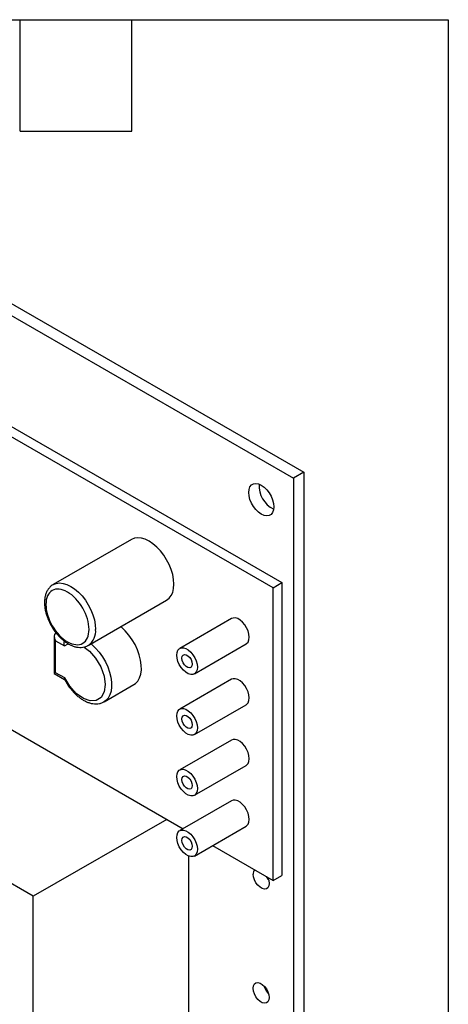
# Model space of a CAD drawing. Header units: inches. Extents: x 0.5 to 21.5, y 0.5 to 16.5.
# Tile 11 of 11: x 19.2 to 21.5, y 11.2 to 16.5. Entities that reach past the tile are written whole.
import ezdxf

# ---------------------------------------------------------------- set-up
doc = ezdxf.new("R2010")
doc.units = ezdxf.units.IN
doc.header["$LTSCALE"] = 2
doc.header["$MEASUREMENT"] = 0
doc.layers.add('TEXT', color=140, linetype='Continuous', lineweight=25)

msp = doc.modelspace()

# ---------------------------------------------------------------- linework, layer by layer
for p, q in [((17.9138, 15.6249), (20.6692, 14.0343)), ((17.9695, 15.6571), (20.7249, 14.0664)), ((17.9619, 14.9993), (20.6066, 13.4725)), ((20.5592, 13.4452), (17.9145, 14.9719)), ((20.7249, 14.0664), (20.6692, 14.0343)), ((20.6692, 14.0343), (20.6692, 10.1353)), ((20.7249, 14.0664), (20.7249, 10.1674)), ((19.7986, 13.7049), (19.3779, 13.462)), ((20.5592, 13.4452), (20.6066, 13.4725)), ((20.6066, 13.4725), (20.6066, 11.8973)), ((17.9145, 13.3967), (20.0756, 12.1492)), ((20.5592, 11.87), (20.5592, 13.4452)), ((19.5666, 13.1351), (19.9874, 13.378)), ((20.3361, 13.2795), (20.0577, 13.1187)), ((19.3912, 13.2004), (19.3939, 13.202)), ((19.3986, 13.1962), (19.3912, 13.2004)), ((19.3839, 13.1843), (19.3839, 12.984)), ((19.3912, 12.9882), (19.3912, 13.1596)), ((19.3912, 13.1596), (19.4382, 13.1325)), ((19.4382, 13.1325), (19.4587, 13.1439)), ((20.1364, 12.9824), (20.4148, 13.1431)), ((19.3839, 12.984), (19.4396, 12.9518)), ((19.4403, 12.9599), (19.3912, 12.9882)), ((19.4389, 12.953), (19.4455, 12.9403)), ((19.6515, 12.832), (19.811, 12.924)), ((20.3361, 12.9528), (20.0577, 12.7921)), ((20.1364, 12.6557), (20.4148, 12.8164)), ((20.3361, 12.6262), (20.0577, 12.4655)), ((20.1364, 12.3291), (20.4148, 12.4898)), ((20.3361, 12.2996), (20.0577, 12.1389)), ((19.9881, 12.1997), (19.2713, 11.7858)), ((20.1364, 12.0025), (20.4148, 12.1632)), ((20.2331, 12.0583), (20.5592, 11.87)), ((20.1064, 10.532), (20.1064, 12.0019)), ((19.2713, 11.7858), (18.9998, 11.9425)), ((20.5592, 11.87), (20.6066, 11.8973)), ((19.2713, 10.0499), (19.2713, 11.7858))]:
    msp.add_line(p, q)
at = {"flags": 128}
for points in [[(20.4282, 13.958), (20.4299, 13.9743), (20.4349, 13.9879), (20.443, 13.9981), (20.4537, 14.0042), (20.4665, 14.0061), (20.4807, 14.0037), (20.4958, 13.997), (20.5108, 13.9863), (20.5251, 13.9723), (20.5379, 13.9557), (20.5485, 13.9371), (20.5566, 13.9177), (20.5616, 13.8984), (20.5633, 13.88), (20.5616, 13.8637), (20.5566, 13.8501), (20.5485, 13.8399), (20.5379, 13.8338), (20.5251, 13.8319), (20.5108, 13.8343), (20.4958, 13.841), (20.4807, 13.8517), (20.4665, 13.8657), (20.4537, 13.8823), (20.443, 13.9009), (20.4349, 13.9203), (20.4299, 13.9396), (20.4282, 13.958)], [(19.9874, 13.378), (19.9874, 13.378), (20.001, 13.3885), (20.0119, 13.4028), (20.0199, 13.4205), (20.0248, 13.4412), (20.0265, 13.4644), (20.0248, 13.4894), (20.0199, 13.5158), (20.0119, 13.5427), (20.001, 13.5697), (19.9874, 13.5959), (19.9715, 13.6208), (19.9536, 13.6438), (19.9343, 13.6642), (19.9139, 13.6816), (19.893, 13.6955), (19.8721, 13.7057), (19.8518, 13.7118), (19.8324, 13.7137), (19.8146, 13.7114), (19.7986, 13.7049)], [(19.3779, 13.462), (19.3938, 13.4685), (19.4117, 13.4708), (19.431, 13.4689), (19.4514, 13.4628), (19.4723, 13.4527), (19.4932, 13.4387), (19.5135, 13.4213), (19.5329, 13.4009), (19.5507, 13.3779), (19.5667, 13.353), (19.5803, 13.3268), (19.5912, 13.2999), (19.5992, 13.2729), (19.6041, 13.2466), (19.6057, 13.2215)], [(20.4148, 13.1431), (20.4171, 13.1446), (20.4248, 13.1529), (20.4295, 13.1647), (20.4311, 13.1791), (20.4295, 13.1954), (20.4248, 13.2127), (20.4171, 13.2298), (20.4071, 13.2459), (20.3952, 13.26), (20.3822, 13.2712), (20.3688, 13.279), (20.3557, 13.2828), (20.3438, 13.2824), (20.3361, 13.2795)], [(19.811, 12.924), (19.82, 12.9303), (19.8324, 12.9436), (19.842, 12.9606), (19.8484, 12.9809), (19.8515, 13.0039), (19.8512, 13.0291), (19.8475, 13.056), (19.8406, 13.0837), (19.8305, 13.1118), (19.8176, 13.1394), (19.8021, 13.1659), (19.7845, 13.1907), (19.765, 13.2131), (19.7444, 13.2327), (19.7408, 13.2356)], [(19.5813, 13.1435), (19.5849, 13.1406), (19.6056, 13.121), (19.625, 13.0986), (19.6426, 13.0738), (19.6581, 13.0473), (19.671, 13.0197), (19.6811, 12.9917), (19.688, 12.9639), (19.6917, 12.9371), (19.692, 12.9118), (19.6889, 12.8888), (19.6825, 12.8685), (19.6729, 12.8515), (19.6605, 12.8382), (19.6508, 12.8316)], [(19.5438, 13.1264), (19.573, 13.104), (19.6057, 13.0661), (19.6332, 13.0191), (19.6509, 12.9694), (19.6569, 12.9241), (19.6519, 12.8851), (19.6352, 12.8546), (19.6085, 12.838), (19.5763, 12.8365), (19.5403, 12.8492), (19.502, 12.8766), (19.4672, 12.9155), (19.4403, 12.9599), (19.4403, 12.9599)], [(20.0414, 13.0827), (20.043, 13.0971), (20.0478, 13.1089), (20.0554, 13.1172), (20.0655, 13.1217), (20.0773, 13.1221), (20.0904, 13.1182), (20.1038, 13.1105), (20.1168, 13.0993), (20.1287, 13.0852), (20.1388, 13.0691), (20.1464, 13.052), (20.1511, 13.0347), (20.1528, 13.0184), (20.1511, 13.004), (20.1464, 12.9922), (20.1388, 12.9839), (20.1287, 12.9794), (20.1168, 12.979), (20.1038, 12.9828), (20.0904, 12.9906), (20.0773, 13.0018), (20.0655, 13.0159), (20.0554, 13.032), (20.0478, 13.0491), (20.043, 13.0664), (20.0414, 13.0827)], [(20.0692, 13.0666), (20.0709, 13.0766), (20.0758, 13.0835), (20.0832, 13.0864), (20.0922, 13.085), (20.1019, 13.0794), (20.111, 13.0704), (20.1184, 13.0589), (20.1232, 13.0464), (20.1249, 13.0345), (20.1232, 13.0245), (20.1184, 13.0176), (20.111, 13.0147), (20.1019, 13.0161), (20.0922, 13.0217), (20.0832, 13.0307), (20.0758, 13.0422), (20.0709, 13.0547), (20.0692, 13.0666)], [(20.4148, 12.8164), (20.4171, 12.8179), (20.4248, 12.8263), (20.4295, 12.838), (20.4311, 12.8525), (20.4295, 12.8688), (20.4248, 12.8861), (20.4171, 12.9032), (20.4071, 12.9193), (20.3952, 12.9334), (20.3822, 12.9446), (20.3688, 12.9523), (20.3557, 12.9562), (20.3438, 12.9558), (20.3361, 12.9528)], [(20.0414, 12.7561), (20.043, 12.7705), (20.0478, 12.7823), (20.0554, 12.7906), (20.0655, 12.7951), (20.0773, 12.7954), (20.0904, 12.7916), (20.1038, 12.7839), (20.1168, 12.7727), (20.1287, 12.7586), (20.1388, 12.7425), (20.1464, 12.7254), (20.1511, 12.7081), (20.1528, 12.6918), (20.1511, 12.6773), (20.1464, 12.6656), (20.1388, 12.6572), (20.1287, 12.6528), (20.1168, 12.6524), (20.1038, 12.6562), (20.0904, 12.664), (20.0773, 12.6752), (20.0655, 12.6893), (20.0554, 12.7054), (20.0478, 12.7225), (20.043, 12.7398), (20.0414, 12.7561)], [(20.0692, 12.74), (20.0709, 12.75), (20.0758, 12.7569), (20.0832, 12.7598), (20.0922, 12.7584), (20.1019, 12.7528), (20.111, 12.7437), (20.1184, 12.7323), (20.1232, 12.7198), (20.1249, 12.7079), (20.1232, 12.6978), (20.1184, 12.691), (20.111, 12.6881), (20.1019, 12.6895), (20.0922, 12.6951), (20.0832, 12.7041), (20.0758, 12.7156), (20.0709, 12.728), (20.0692, 12.74)], [(20.4148, 12.4898), (20.4171, 12.4913), (20.4248, 12.4997), (20.4295, 12.5114), (20.4311, 12.5259), (20.4295, 12.5422), (20.4248, 12.5594), (20.4171, 12.5766), (20.4071, 12.5927), (20.3952, 12.6067), (20.3822, 12.618), (20.3688, 12.6257), (20.3557, 12.6295), (20.3438, 12.6292), (20.3361, 12.6262)], [(20.0414, 12.4295), (20.043, 12.4439), (20.0478, 12.4557), (20.0554, 12.464), (20.0655, 12.4685), (20.0773, 12.4688), (20.0904, 12.465), (20.1038, 12.4573), (20.1168, 12.446), (20.1287, 12.432), (20.1388, 12.4159), (20.1464, 12.3987), (20.1511, 12.3815), (20.1528, 12.3652), (20.1511, 12.3507), (20.1464, 12.339), (20.1388, 12.3306), (20.1287, 12.3261), (20.1168, 12.3258), (20.1038, 12.3296), (20.0904, 12.3374), (20.0773, 12.3486), (20.0655, 12.3627), (20.0554, 12.3787), (20.0478, 12.3959), (20.043, 12.4131), (20.0414, 12.4295)], [(20.0692, 12.4134), (20.0709, 12.4234), (20.0758, 12.4303), (20.0832, 12.4332), (20.0922, 12.4318), (20.1019, 12.4262), (20.111, 12.4171), (20.1184, 12.4057), (20.1232, 12.3932), (20.1249, 12.3812), (20.1232, 12.3712), (20.1184, 12.3643), (20.111, 12.3614), (20.1019, 12.3629), (20.0922, 12.3684), (20.0832, 12.3775), (20.0758, 12.389), (20.0709, 12.4014), (20.0692, 12.4134)], [(20.4148, 12.1632), (20.4171, 12.1647), (20.4248, 12.1731), (20.4295, 12.1848), (20.4311, 12.1993), (20.4295, 12.2156), (20.4248, 12.2328), (20.4171, 12.25), (20.4071, 12.2661), (20.3952, 12.2801), (20.3822, 12.2914), (20.3688, 12.2991), (20.3557, 12.3029), (20.3438, 12.3026), (20.3361, 12.2996)], [(20.0414, 12.1028), (20.043, 12.1173), (20.0478, 12.129), (20.0554, 12.1374), (20.0655, 12.1419), (20.0773, 12.1422), (20.0904, 12.1384), (20.1038, 12.1307), (20.1168, 12.1194), (20.1287, 12.1054), (20.1388, 12.0893), (20.1464, 12.0721), (20.1511, 12.0549), (20.1528, 12.0386), (20.1511, 12.0241), (20.1464, 12.0124), (20.1388, 12.004), (20.1287, 11.9995), (20.1168, 11.9992), (20.1038, 12.003), (20.0904, 12.0107), (20.0773, 12.022), (20.0655, 12.036), (20.0554, 12.0521), (20.0478, 12.0693), (20.043, 12.0865), (20.0414, 12.1028)], [(20.0692, 12.0868), (20.0709, 12.0968), (20.0758, 12.1037), (20.0832, 12.1066), (20.0922, 12.1051), (20.1019, 12.0996), (20.111, 12.0905), (20.1184, 12.0791), (20.1232, 12.0666), (20.1249, 12.0546), (20.1232, 12.0446), (20.1184, 12.0377), (20.111, 12.0348), (20.1019, 12.0362), (20.0922, 12.0418), (20.0832, 12.0509), (20.0758, 12.0623), (20.0709, 12.0748), (20.0692, 12.0868)], [(20.5311, 11.8862), (20.5312, 11.8859), (20.5363, 11.87), (20.5381, 11.855), (20.5363, 11.842), (20.5312, 11.832), (20.5232, 11.8259), (20.5128, 11.8242), (20.5011, 11.827), (20.4888, 11.8341), (20.477, 11.8449), (20.4667, 11.8586), (20.4586, 11.8739), (20.4535, 11.8898), (20.4518, 11.9048)], [(20.4518, 11.2914), (20.4535, 11.3045), (20.4586, 11.3144), (20.4667, 11.3205), (20.477, 11.3222), (20.4888, 11.3194), (20.5011, 11.3123), (20.5128, 11.3015), (20.5232, 11.2879), (20.5312, 11.2725), (20.5363, 11.2567), (20.5381, 11.2416), (20.5363, 11.2286), (20.5312, 11.2186), (20.5232, 11.2126), (20.5128, 11.2109), (20.5011, 11.2137), (20.4888, 11.2208), (20.477, 11.2316), (20.4667, 11.2452), (20.4586, 11.2605), (20.4535, 11.2764), (20.4518, 11.2914)]]:
    msp.add_lwpolyline(points, dxfattribs=at)
for centre, radius, start, end in [((20.622, 13.9919), 0.1376, 175.6864, 244.3082), ((19.5119, 13.2118), 0.0944, 305.9789, 5.8684), ((20.485, 11.9074), 0.0333, 141.9236, 184.4624), ((20.6064, 11.9437), 0.0994, 211.6434, 224.2975), ((20.608, 11.3318), 0.1016, 195.759, 224.2356)]:
    msp.add_arc(centre, radius, start, end)
for centre, major_axis, ratio, start_param, end_param in [((19.4089, 13.1698), (-0.0177, 0.0306), 0.577335, 6.283145, 7.853941), ((19.4089, 12.9984), (0.025, 0.0144), 0.00007, 2.356154, 3.141552)]:
    msp.add_ellipse(centre, major_axis=major_axis, ratio=ratio, start_param=start_param, end_param=end_param)
for points, knots in [([(19.3781, 13.4616), (19.3746, 13.4596), (19.3655, 13.4543), (19.3541, 13.4421), (19.344, 13.4262), (19.337, 13.4085), (19.3327, 13.3889), (19.3311, 13.3682), (19.332, 13.3467), (19.3352, 13.3254), (19.3402, 13.3048), (19.3461, 13.2868), (19.3527, 13.2705), (19.3598, 13.2549), (19.3657, 13.2443), (19.3687, 13.2388)], [0, 0, 0, 0, 0.059346, 0.152109, 0.237825, 0.32528, 0.413371, 0.500842, 0.586638, 0.669861, 0.748216, 0.82028, 0.873872, 0.934059, 1, 1, 1, 1]), ([(19.5704, 13.2215), (19.5704, 13.186), (19.5582, 13.1591), (19.5148, 13.134), (19.4853, 13.1369), (19.4239, 13.1724), (19.3944, 13.2034), (19.351, 13.2787), (19.3388, 13.3197), (19.3388, 13.3906), (19.351, 13.4176), (19.3944, 13.4427), (19.4239, 13.4398), (19.4853, 13.4043), (19.5148, 13.3732), (19.5582, 13.298), (19.5704, 13.257), (19.5704, 13.2215)], [0, 0, 0, 0, 0.125, 0.125, 0.25, 0.25, 0.375, 0.375, 0.5, 0.5, 0.625, 0.625, 0.75, 0.75, 0.875, 0.875, 1, 1, 1, 1]), ([(19.3687, 13.2388), (19.3736, 13.2308), (19.3805, 13.2195), (19.392, 13.2039), (19.4023, 13.1913), (19.4153, 13.1775), (19.4294, 13.1644), (19.4447, 13.1525), (19.4608, 13.1422), (19.4774, 13.1339), (19.4945, 13.1278), (19.5118, 13.1243), (19.529, 13.1236), (19.5459, 13.1262), (19.5589, 13.1303), (19.5654, 13.1347), (19.5672, 13.136)], [0, 0, 0, 0, 0.0973564, 0.1369915, 0.202376, 0.2696482, 0.3412317, 0.4153005, 0.4912201, 0.5685372, 0.6469192, 0.7260605, 0.8058042, 0.8863419, 0.9685958, 1, 1, 1, 1]), ([(19.4382, 13.1325), (19.4372, 13.1363), (19.4356, 13.1429), (19.4365, 13.1517), (19.4381, 13.156), (19.4387, 13.1575)], [0, 0, 0, 0, 0.453045, 0.799451, 1, 1, 1, 1]), ([(19.4403, 12.9599), (19.4393, 12.9577), (19.4379, 12.9547), (19.4387, 12.9534), (19.4389, 12.953)], [0, 0, 0, 0, 0.712503, 1, 1, 1, 1]), ([(19.4455, 12.9403), (19.4505, 12.9321), (19.4575, 12.9206), (19.4693, 12.9047), (19.4797, 12.8918), (19.4929, 12.8775), (19.5073, 12.864), (19.5228, 12.8517), (19.5392, 12.8409), (19.5562, 12.8321), (19.5736, 12.8255), (19.5912, 12.8214), (19.6088, 12.82), (19.626, 12.8219), (19.6402, 12.8258), (19.6478, 12.8303), (19.6504, 12.8319)], [0, 0, 0, 0, 0.0961954, 0.1353487, 0.1999535, 0.2664446, 0.337211, 0.4104447, 0.4855084, 0.5619447, 0.6394468, 0.7177169, 0.7965907, 0.8761629, 0.9571311, 1, 1, 1, 1])]:
    msp.add_open_spline(points, degree=3, knots=knots)
at = {"layer": 'TEXT'}
for p, q in [((0.5, 16.5), (21.5, 16.5)), ((19.2, 15.9), (19.2, 16.5)), ((19.8, 15.9), (19.8, 16.5)), ((21.5, 16.5), (21.5, 0.5)), ((19.2, 15.9), (19.8, 15.9))]:
    msp.add_line(p, q, dxfattribs=at)

doc.saveas('drawing.dxf')
